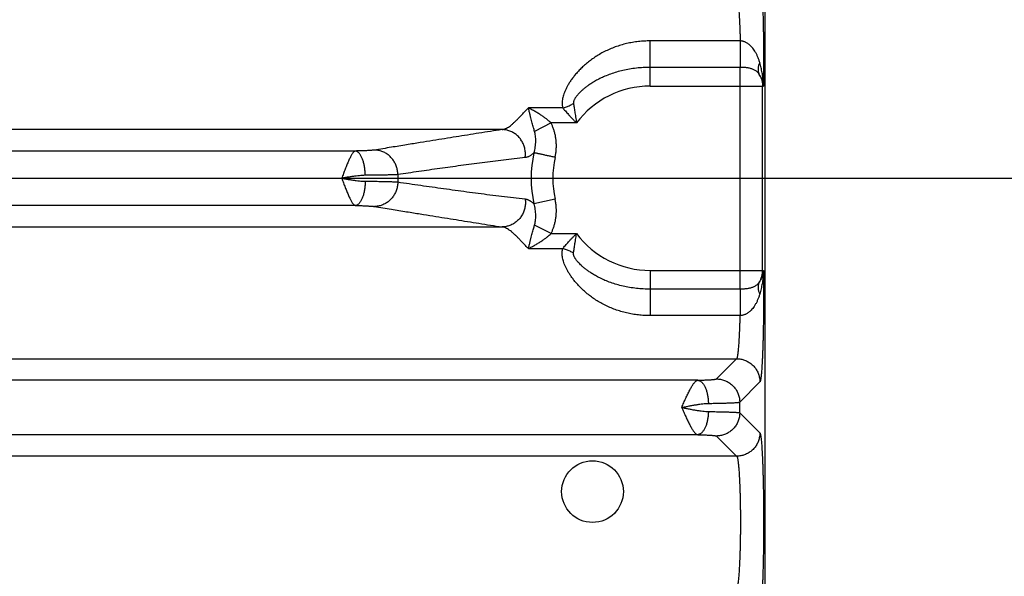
# Model space of a CAD drawing. Header units: inches. Extents: x 0 to 22, y 0 to 17.
# Tile 12 of 42: x 4.4 to 6.1, y 5.1 to 6. Entities that reach past the tile are written whole.
import ezdxf

# ---------------------------------------------------------------- set-up
doc = ezdxf.new("R2010")
doc.units = ezdxf.units.IN
doc.header["$LTSCALE"] = 1.21
doc.header["$MEASUREMENT"] = 0
doc.layers.get('0').update_dxf_attribs({"linetype": 'CONTINUOUS'})
doc.layers.add('DIMENSIONS', color=7, linetype='CONTINUOUS')
doc.styles.get("Standard").update_dxf_attribs({"font": 'txt', "width": 0.8})
doc.dimstyles.new('DIMSTYLE_1', dxfattribs={"dimtxt": 0.125, "dimasz": 0.18, "dimexe": 0.18, "dimexo": 0.0625, "dimgap": 0.09, "dimtad": 0, "dimtih": 1, "dimtoh": 1, "dimdec": 3, "dimzin": 4, "dimdsep": 46, "dimtxsty": 'STANDARD', "dimblk": '_FILLED', "dimblk1": '_FILLED', "dimblk2": '_FILLED', "dimcen": 0.09, "dimadec": 0, "dimazin": 0, "dimtp": 0.01, "dimtm": 0.01, "dimtfac": 1, "dimtdec": 3, "dimtofl": 0, "dimtmove": 0, "dimatfit": 3, "dimldrblk": '_FILLED', "dimfxl": 1, "dimtolj": 1, "dimtzin": 4, "dimarcsym": 0})

# ---------------------------------------------------------------- blocks, each defined once
blk = doc.blocks.new('_FILLED')
at = {"color": 0, "linetype": 'BYBLOCK'}
blk.add_solid([(0, 0), (-1, 0.1736), (-1, -0.1736)], dxfattribs=at)
blk = doc.blocks.new('*D2')
at = {"layer": 'DIMENSIONS', "color": 2, "linetype": 'CONTINUOUS'}
for p, q in [((5.6853, 7.5677), (7.3254, 7.5677)), ((7.2004, 7.5677), (7.2004, 6.3451)), ((7.2004, 4.0177), (7.2004, 6.0951)), ((5.7335, 4.0177), (7.3254, 4.0177))]:
    blk.add_line(p, q, dxfattribs=at)
at = {"layer": 'DIMENSIONS', "color": 2, "linetype": 'CONTINUOUS', "xscale": 0.18, "yscale": 0.18, "zscale": 0.18}
for p, rotation in [((7.2004, 7.5677), 90), ((7.2004, 4.0177), 270)]:
    blk.add_blockref('_FILLED', p, dxfattribs=dict(at, rotation=rotation))
at = {"layer": 'DIMENSIONS', "color": 2, "linetype": 'CONTINUOUS', "width": 0.8}
for s, p in [('3.550', (6.5379, 6.1576)), ('[', (7.1629, 6.1576)), ('90.17', (7.2629, 6.1576)), (']', (7.7629, 6.1576))]:
    blk.add_text(s, height=0.125, dxfattribs=at).set_placement(p)
blk = doc.blocks.new('*D3')
at = {"layer": 'DIMENSIONS', "color": 2, "linetype": 'CONTINUOUS'}
for p, q in [((4.0034, 5.7527), (6.5754, 5.7527)), ((6.4504, 5.7527), (6.4504, 5.0262)), ((6.4504, 4.0177), (6.4504, 4.7762)), ((5.7352, 4.0177), (6.5754, 4.0177))]:
    blk.add_line(p, q, dxfattribs=at)
at = {"layer": 'DIMENSIONS', "color": 2, "linetype": 'CONTINUOUS', "xscale": 0.18, "yscale": 0.18, "zscale": 0.18}
for p, rotation in [((6.4504, 5.7527), 90), ((6.4504, 4.0177), 270)]:
    blk.add_blockref('_FILLED', p, dxfattribs=dict(at, rotation=rotation))
at = {"layer": 'DIMENSIONS', "color": 2, "linetype": 'CONTINUOUS', "width": 0.8}
for s, p in [('[', (6.4129, 4.8387)), (']', (7.0129, 4.8387)), ('1.735', (5.7879, 4.8387)), ('44.07', (6.5129, 4.8387))]:
    blk.add_text(s, height=0.125, dxfattribs=at).set_placement(p)

msp = doc.modelspace()

# ---------------------------------------------------------------- linework, layer by layer
at = {"color": 7, "linetype": 'CONTINUOUS'}
for p, q in [((5.7004, 4.1176), (5.7004, 7.4003)), ((5.6573, 5.9894), (5.5024, 5.9894)), ((5.5024, 5.9116), (5.5024, 5.9894)), ((5.6574, 5.9439), (5.5024, 5.9439)), ((5.6574, 5.5616), (5.6574, 5.9439)), ((5.5024, 5.9116), (5.6975, 5.9116)), ((5.6959, 5.5938), (5.6959, 5.9116)), ((5.3516, 5.8739), (5.2924, 5.8739)), ((5.247, 5.8366), (4.1809, 5.8366)), ((5.3314, 5.848), (5.303, 5.8334)), ((5.3753, 5.848), (5.3314, 5.848)), ((4.9944, 5.7997), (4.1653, 5.7997)), ((4.9944, 5.7058), (4.1653, 5.7058)), ((5.3384, 5.7167), (5.302, 5.7087)), ((4.1809, 5.6688), (5.247, 5.6688)), ((5.3314, 5.6574), (5.303, 5.6721)), ((5.3314, 5.6574), (5.3753, 5.6574)), ((5.2924, 5.6315), (5.3516, 5.6315)), ((5.5024, 5.5938), (5.6975, 5.5938)), ((5.5024, 5.5938), (5.5024, 5.516)), ((5.6574, 5.5616), (5.5024, 5.5616)), ((5.6573, 5.516), (5.5024, 5.516)), ((2.2805, 5.4416), (5.6513, 5.4416)), ((5.6166, 5.4069), (5.6513, 5.4416)), ((5.5842, 5.4047), (2.3476, 5.4047)), ((5.6566, 5.3669), (5.6913, 5.4017)), ((5.6566, 5.3485), (5.6566, 5.3669)), ((5.6566, 5.3485), (5.6913, 5.3138)), ((5.5842, 5.3108), (2.3476, 5.3108)), ((5.6166, 5.3085), (5.6513, 5.2738)), ((5.6513, 5.2738), (2.2805, 5.2738))]:
    msp.add_line(p, q, dxfattribs=at)
msp.add_circle((5.4029, 5.2127), 0.0532, dxfattribs=at)
for radius, start, end in [(0.1589, 90, 143.1411), (0.2052, 167.6106, 192.39), (0.1679, 167.6097, 192.3902), (0.435, 179.1688, 180.8312), (0.1589, 216.8589, 270)]:
    msp.add_arc((5.5024, 5.7527), radius, start, end, dxfattribs=at)
for points, knots in [([(5.6913, 6.1038), (5.6915, 6.1036), (5.6918, 6.1029), (5.6922, 6.1016), (5.6926, 6.0998), (5.6929, 6.0974), (5.6933, 6.0944), (5.6937, 6.0909), (5.6941, 6.0869), (5.6944, 6.0823), (5.6948, 6.0773), (5.6951, 6.0717), (5.6954, 6.0657), (5.6957, 6.0593), (5.696, 6.0524), (5.6963, 6.0452), (5.6965, 6.0376), (5.6968, 6.0297), (5.697, 6.0214), (5.6971, 6.013), (5.6973, 6.0042), (5.6974, 5.9953), (5.6975, 5.9862), (5.6976, 5.977), (5.6977, 5.9676), (5.6977, 5.9582), (5.6977, 5.9487), (5.6977, 5.9393), (5.6977, 5.93), (5.6976, 5.9208), (5.6975, 5.9147), (5.6975, 5.9116)], [0, 0, 0, 0, 0.004148, 0.011013, 0.020751, 0.033399, 0.048939, 0.067322, 0.088463, 0.112264, 0.138627, 0.167463, 0.198683, 0.232184, 0.267839, 0.305514, 0.345056, 0.386307, 0.429108, 0.473284, 0.518658, 0.565082, 0.612415, 0.660508, 0.709187, 0.758215, 0.807345, 0.856329, 0.904921, 0.952885, 1, 1, 1, 1]), ([(5.6513, 6.0638), (5.6515, 6.0637), (5.6519, 6.0631), (5.6523, 6.0621), (5.6527, 6.0605), (5.6531, 6.0585), (5.6535, 6.0561), (5.6539, 6.0531), (5.6543, 6.0498), (5.6547, 6.046), (5.655, 6.0418), (5.6554, 6.0373), (5.6557, 6.0323), (5.656, 6.027), (5.6563, 6.0214), (5.6565, 6.0155), (5.6568, 6.0093), (5.657, 6.0029), (5.6572, 5.9962), (5.6573, 5.9917), (5.6573, 5.9894)], [0, 0, 0, 0, 0.009555, 0.024717, 0.045896, 0.073158, 0.106459, 0.145706, 0.190766, 0.24146, 0.297567, 0.358856, 0.425078, 0.495945, 0.571127, 0.650282, 0.733085, 0.819202, 0.90829, 1, 1, 1, 1]), ([(5.5024, 5.9894), (5.499, 5.9894), (5.4922, 5.9892), (5.4819, 5.9884), (5.4717, 5.9869), (5.4616, 5.9849), (5.4517, 5.9823), (5.442, 5.9791), (5.4326, 5.9753), (5.4236, 5.9711), (5.415, 5.9664), (5.4069, 5.9614), (5.3993, 5.956), (5.3924, 5.9505), (5.386, 5.9448), (5.3802, 5.9391), (5.3751, 5.9335), (5.3705, 5.9279), (5.3664, 5.9224), (5.3629, 5.9172), (5.3599, 5.9121), (5.3574, 5.9072), (5.3553, 5.9026), (5.3536, 5.8982), (5.3523, 5.8941), (5.3514, 5.8902), (5.3508, 5.8865), (5.3505, 5.883), (5.3506, 5.8798), (5.3509, 5.8768), (5.3513, 5.8748), (5.3516, 5.8739)], [0, 0, 0, 0, 0.048856, 0.09793, 0.147087, 0.196207, 0.245178, 0.293875, 0.342148, 0.389804, 0.436571, 0.48217, 0.526341, 0.568855, 0.609521, 0.648203, 0.684805, 0.719271, 0.751581, 0.781761, 0.80986, 0.835957, 0.860137, 0.88252, 0.903228, 0.922382, 0.940141, 0.956617, 0.971983, 0.986403, 1, 1, 1, 1]), ([(5.691, 5.9523), (5.6905, 5.954), (5.6895, 5.9575), (5.6875, 5.9625), (5.6853, 5.9672), (5.6829, 5.9715), (5.6804, 5.9752), (5.6778, 5.9784), (5.6753, 5.981), (5.6729, 5.9831), (5.6706, 5.9848), (5.6684, 5.9862), (5.6664, 5.9873), (5.6644, 5.9881), (5.6626, 5.9887), (5.6608, 5.9891), (5.6591, 5.9893), (5.6579, 5.9894), (5.6573, 5.9894)], [0, 0, 0, 0, 0.101453, 0.202197, 0.300352, 0.393692, 0.479099, 0.555051, 0.622137, 0.681897, 0.735368, 0.783409, 0.826671, 0.865835, 0.901751, 0.935383, 0.967763, 1, 1, 1, 1]), ([(5.6573, 5.9894), (5.6573, 5.9884), (5.6573, 5.9863), (5.6573, 5.9832), (5.6573, 5.98), (5.6574, 5.9768), (5.6574, 5.9735), (5.6574, 5.9703), (5.6574, 5.9672), (5.6574, 5.9641), (5.6574, 5.961), (5.6574, 5.9581), (5.6574, 5.9553), (5.6574, 5.9527), (5.6574, 5.9502), (5.6574, 5.9479), (5.6574, 5.9458), (5.6574, 5.9445), (5.6574, 5.9439)], [0, 0, 0, 0, 0.067597, 0.13678, 0.207054, 0.277926, 0.348897, 0.41947, 0.489149, 0.557444, 0.623876, 0.687979, 0.749302, 0.807415, 0.86191, 0.912403, 0.958542, 1, 1, 1, 1]), ([(5.5024, 5.9439), (5.4984, 5.9439), (5.4904, 5.9436), (5.4785, 5.9426), (5.4668, 5.941), (5.4554, 5.9387), (5.4445, 5.9359), (5.4341, 5.9325), (5.4245, 5.9287), (5.4158, 5.9247), (5.4082, 5.9207), (5.4017, 5.9168), (5.3961, 5.9131), (5.3914, 5.9097), (5.3873, 5.9064), (5.3839, 5.9034), (5.381, 5.9006), (5.3785, 5.898), (5.3764, 5.8955), (5.3747, 5.8933), (5.3733, 5.8913), (5.3722, 5.8895), (5.3713, 5.8878), (5.3707, 5.8863), (5.3703, 5.8849), (5.3701, 5.8837), (5.37, 5.8827), (5.3701, 5.882), (5.3701, 5.8817)], [0, 0, 0, 0, 0.078135, 0.155728, 0.232324, 0.307487, 0.3808, 0.451781, 0.519546, 0.582118, 0.637769, 0.686547, 0.7294, 0.767247, 0.800693, 0.830265, 0.856439, 0.879593, 0.900061, 0.918105, 0.933975, 0.947886, 0.960046, 0.9706, 0.979682, 0.987475, 0.994177, 1, 1, 1, 1]), ([(5.6902, 5.9318), (5.6898, 5.9325), (5.6889, 5.9337), (5.6873, 5.9355), (5.6854, 5.9371), (5.6834, 5.9385), (5.6811, 5.9397), (5.6787, 5.9407), (5.6762, 5.9416), (5.6736, 5.9423), (5.671, 5.9428), (5.6683, 5.9432), (5.6656, 5.9435), (5.6628, 5.9437), (5.6601, 5.9438), (5.6583, 5.9439), (5.6574, 5.9439)], [0, 0, 0, 0, 0.064445, 0.12983, 0.196393, 0.264332, 0.333799, 0.404827, 0.477287, 0.550937, 0.625418, 0.700332, 0.775356, 0.850374, 0.925302, 1, 1, 1, 1]), ([(5.691, 5.9523), (5.6906, 5.9515), (5.6899, 5.9498), (5.6891, 5.9474), (5.6885, 5.9449), (5.6882, 5.9425), (5.6881, 5.9402), (5.6882, 5.9379), (5.6886, 5.9357), (5.6893, 5.9337), (5.6899, 5.9324), (5.6902, 5.9318)], [0, 0, 0, 0, 0.1276, 0.250582, 0.368938, 0.482797, 0.592438, 0.698303, 0.800995, 0.901267, 1, 1, 1, 1]), ([(5.6975, 5.9116), (5.6975, 5.9139), (5.6972, 5.9188), (5.6965, 5.9264), (5.6952, 5.9347), (5.6934, 5.9434), (5.6919, 5.9493), (5.691, 5.9523)], [0, 0, 0, 0, 0.167565, 0.353758, 0.556285, 0.77264, 1, 1, 1, 1]), ([(5.6975, 5.9116), (5.6974, 5.913), (5.6971, 5.9158), (5.6961, 5.9199), (5.6946, 5.924), (5.6927, 5.928), (5.6911, 5.9306), (5.6902, 5.9318)], [0, 0, 0, 0, 0.189277, 0.384987, 0.585941, 0.791218, 1, 1, 1, 1]), ([(5.6902, 5.9318), (5.6907, 5.9311), (5.6916, 5.9295), (5.6927, 5.9271), (5.6937, 5.9246), (5.6945, 5.9221), (5.6952, 5.9195), (5.6956, 5.9169), (5.6959, 5.9143), (5.6959, 5.9125), (5.6959, 5.9116)], [0, 0, 0, 0, 0.125901, 0.251316, 0.376328, 0.501104, 0.625839, 0.750545, 0.875238, 1, 1, 1, 1]), ([(5.247, 5.8366), (5.248, 5.8367), (5.2501, 5.8372), (5.2532, 5.8383), (5.2564, 5.84), (5.2598, 5.8421), (5.2632, 5.8447), (5.2668, 5.8478), (5.2705, 5.8513), (5.2745, 5.8552), (5.2786, 5.8595), (5.283, 5.8641), (5.2876, 5.8689), (5.2907, 5.8722), (5.2924, 5.8739)], [0, 0, 0, 0, 0.050817, 0.105896, 0.166113, 0.232247, 0.304841, 0.384165, 0.470347, 0.563392, 0.663155, 0.769416, 0.881837, 1, 1, 1, 1]), ([(5.303, 5.8334), (5.3027, 5.8344), (5.3021, 5.8366), (5.3011, 5.84), (5.3001, 5.8438), (5.2989, 5.8478), (5.2978, 5.8523), (5.2966, 5.8571), (5.2953, 5.8623), (5.2939, 5.8679), (5.2929, 5.8719), (5.2924, 5.8739)], [0, 0, 0, 0, 0.077687, 0.162679, 0.255227, 0.355832, 0.464719, 0.582448, 0.7099, 0.84867, 1, 1, 1, 1]), ([(5.3314, 5.848), (5.3303, 5.849), (5.3281, 5.8511), (5.3244, 5.8542), (5.3201, 5.8574), (5.3153, 5.8608), (5.3099, 5.8642), (5.3042, 5.8676), (5.2983, 5.8709), (5.2943, 5.873), (5.2924, 5.8739)], [0, 0, 0, 0, 0.092193, 0.194121, 0.307272, 0.432989, 0.570314, 0.715405, 0.861144, 1, 1, 1, 1]), ([(5.3516, 5.8739), (5.3526, 5.8742), (5.3548, 5.8747), (5.358, 5.8758), (5.3612, 5.877), (5.3643, 5.8784), (5.3672, 5.88), (5.3692, 5.8811), (5.3701, 5.8817)], [0, 0, 0, 0, 0.165407, 0.332324, 0.500003, 0.667681, 0.834596, 1, 1, 1, 1]), ([(5.3516, 5.8739), (5.3523, 5.8731), (5.3538, 5.8713), (5.3562, 5.8686), (5.3588, 5.8656), (5.3616, 5.8624), (5.3647, 5.859), (5.368, 5.8555), (5.3715, 5.8518), (5.374, 5.8493), (5.3753, 5.848)], [0, 0, 0, 0, 0.09462, 0.198418, 0.311286, 0.432959, 0.563045, 0.701145, 0.846941, 1, 1, 1, 1]), ([(5.3701, 5.8817), (5.3703, 5.8807), (5.3706, 5.8785), (5.3712, 5.8751), (5.3718, 5.8714), (5.3724, 5.8674), (5.373, 5.863), (5.3738, 5.8583), (5.3745, 5.8533), (5.375, 5.8498), (5.3753, 5.848)], [0, 0, 0, 0, 0.092173, 0.193177, 0.303373, 0.423044, 0.552343, 0.691422, 0.840577, 1, 1, 1, 1]), ([(5.247, 5.8366), (5.2404, 5.8356), (5.2271, 5.8335), (5.2073, 5.8304), (5.1875, 5.8272), (5.1678, 5.8241), (5.1479, 5.8209), (5.1274, 5.8176), (5.1055, 5.8141), (5.0817, 5.8102), (5.0553, 5.8059), (5.0369, 5.8029), (5.0271, 5.8013)], [0, 0, 0, 0, 0.090598, 0.18086, 0.270653, 0.35986, 0.449365, 0.541895, 0.640351, 0.747618, 0.866553, 1, 1, 1, 1]), ([(5.2868, 5.7883), (5.287, 5.7895), (5.2872, 5.7919), (5.2873, 5.7955), (5.2871, 5.799), (5.2865, 5.8026), (5.2857, 5.8061), (5.2846, 5.8095), (5.2832, 5.8128), (5.2816, 5.816), (5.2797, 5.819), (5.2775, 5.8218), (5.2752, 5.8245), (5.2726, 5.8269), (5.2698, 5.8291), (5.2669, 5.831), (5.2638, 5.8327), (5.2606, 5.8341), (5.2573, 5.8352), (5.2539, 5.836), (5.2505, 5.8365), (5.2482, 5.8366), (5.247, 5.8366)], [0, 0, 0, 0, 0.050572, 0.101213, 0.151898, 0.202598, 0.253287, 0.303937, 0.354523, 0.405019, 0.455405, 0.505661, 0.555773, 0.605729, 0.655523, 0.705154, 0.754624, 0.803942, 0.85312, 0.902175, 0.951127, 1, 1, 1, 1]), ([(5.3384, 5.7887), (5.3389, 5.7908), (5.3397, 5.7951), (5.3404, 5.8014), (5.3407, 5.8078), (5.3405, 5.8141), (5.3399, 5.8203), (5.339, 5.8264), (5.3376, 5.8322), (5.3358, 5.8378), (5.3338, 5.8431), (5.3322, 5.8464), (5.3314, 5.848)], [0, 0, 0, 0, 0.105666, 0.210989, 0.315656, 0.419365, 0.521825, 0.622731, 0.721583, 0.817788, 0.91077, 1, 1, 1, 1]), ([(5.302, 5.7967), (5.3025, 5.7983), (5.3034, 5.8016), (5.3043, 5.8065), (5.3049, 5.8116), (5.3052, 5.8166), (5.3051, 5.8214), (5.3046, 5.8258), (5.304, 5.8298), (5.3034, 5.8322), (5.303, 5.8334)], [0, 0, 0, 0, 0.133604, 0.271402, 0.409855, 0.545586, 0.675245, 0.796026, 0.905261, 1, 1, 1, 1]), ([(4.9944, 5.7997), (4.9941, 5.7996), (4.9933, 5.7994), (4.9923, 5.7987), (4.9912, 5.7977), (4.9901, 5.7963), (4.9889, 5.7947), (4.9876, 5.7928), (4.9864, 5.7906), (4.9851, 5.7881), (4.9838, 5.7853), (4.9824, 5.7823), (4.981, 5.7791), (4.9796, 5.7757), (4.9782, 5.7722), (4.9767, 5.7685), (4.9752, 5.7646), (4.9738, 5.7607), (4.9723, 5.7567), (4.9713, 5.754), (4.9708, 5.7527)], [0, 0, 0, 0, 0.019764, 0.043294, 0.070836, 0.103268, 0.140936, 0.183648, 0.23138, 0.283991, 0.341206, 0.402729, 0.468214, 0.537271, 0.609471, 0.684318, 0.761298, 0.839897, 0.919598, 1, 1, 1, 1]), ([(5.0271, 5.8013), (5.0267, 5.8013), (5.0257, 5.8011), (5.0241, 5.801), (5.0223, 5.8008), (5.0201, 5.8006), (5.0177, 5.8005), (5.015, 5.8003), (5.012, 5.8002), (5.0089, 5.8001), (5.0055, 5.8), (5.0019, 5.7999), (4.9982, 5.7998), (4.9957, 5.7997), (4.9944, 5.7997)], [0, 0, 0, 0, 0.039047, 0.08735, 0.144802, 0.211131, 0.28594, 0.368779, 0.459107, 0.556304, 0.659722, 0.76866, 0.882344, 1, 1, 1, 1]), ([(5.0114, 5.7578), (5.0114, 5.759), (5.0113, 5.7613), (5.011, 5.7649), (5.0107, 5.7683), (5.0102, 5.7717), (5.0096, 5.775), (5.0089, 5.7782), (5.0081, 5.7812), (5.0072, 5.7841), (5.0062, 5.7868), (5.0052, 5.7892), (5.004, 5.7915), (5.0028, 5.7935), (5.0015, 5.7952), (5.0002, 5.7967), (4.9988, 5.7979), (4.9974, 5.7988), (4.9959, 5.7994), (4.9949, 5.7996), (4.9944, 5.7997)], [0, 0, 0, 0, 0.074354, 0.14832, 0.221452, 0.293311, 0.363474, 0.431538, 0.497124, 0.559885, 0.619514, 0.675751, 0.728393, 0.77731, 0.822461, 0.863918, 0.901897, 0.936793, 0.969216, 1, 1, 1, 1]), ([(5.0674, 5.759), (5.0674, 5.7602), (5.0673, 5.7625), (5.0669, 5.7659), (5.0662, 5.7693), (5.0653, 5.7726), (5.0641, 5.7759), (5.0626, 5.779), (5.0609, 5.782), (5.059, 5.7848), (5.0568, 5.7875), (5.0545, 5.79), (5.0519, 5.7923), (5.0492, 5.7943), (5.0463, 5.7961), (5.0433, 5.7977), (5.0402, 5.799), (5.037, 5.8), (5.0337, 5.8007), (5.0304, 5.8012), (5.0282, 5.8013), (5.0271, 5.8013)], [0, 0, 0, 0, 0.053337, 0.106699, 0.160064, 0.213404, 0.266696, 0.319916, 0.373043, 0.426059, 0.478946, 0.531694, 0.584292, 0.636736, 0.689026, 0.741164, 0.79316, 0.845024, 0.896772, 0.948424, 1, 1, 1, 1]), ([(5.2868, 5.7883), (5.2806, 5.7876), (5.2682, 5.7863), (5.2496, 5.784), (5.2311, 5.7818), (5.2127, 5.7794), (5.1944, 5.777), (5.1761, 5.7745), (5.1579, 5.772), (5.1398, 5.7695), (5.1216, 5.7669), (5.1036, 5.7643), (5.0855, 5.7617), (5.0734, 5.7599), (5.0674, 5.759)], [0, 0, 0, 0, 0.08466, 0.16933, 0.253747, 0.337643, 0.420888, 0.503872, 0.586945, 0.669916, 0.752563, 0.834999, 0.917415, 1, 1, 1, 1]), ([(5.302, 5.7967), (5.3014, 5.7961), (5.3001, 5.795), (5.2981, 5.7934), (5.2962, 5.792), (5.2943, 5.7909), (5.2924, 5.7899), (5.2905, 5.7891), (5.2887, 5.7886), (5.2875, 5.7884), (5.2868, 5.7883)], [0, 0, 0, 0, 0.152291, 0.295523, 0.429867, 0.555787, 0.674113, 0.786443, 0.894476, 1, 1, 1, 1]), ([(5.3384, 5.7887), (5.3373, 5.789), (5.3351, 5.7895), (5.3319, 5.7902), (5.3287, 5.7909), (5.3256, 5.7916), (5.3225, 5.7922), (5.3196, 5.7929), (5.3169, 5.7935), (5.3143, 5.7941), (5.3118, 5.7946), (5.3096, 5.7951), (5.3076, 5.7955), (5.3059, 5.7959), (5.3044, 5.7962), (5.3031, 5.7965), (5.3024, 5.7967), (5.302, 5.7967)], [0, 0, 0, 0, 0.090231, 0.179774, 0.267947, 0.354081, 0.43752, 0.517629, 0.593799, 0.66545, 0.732038, 0.793055, 0.848036, 0.896563, 0.938268, 0.972832, 1, 1, 1, 1]), ([(5.0114, 5.7578), (5.0098, 5.7578), (5.0064, 5.7576), (5.0012, 5.7572), (4.9956, 5.7566), (4.9896, 5.7558), (4.9835, 5.7549), (4.9772, 5.7538), (4.9729, 5.7531), (4.9708, 5.7527)], [0, 0, 0, 0, 0.11648, 0.244979, 0.383708, 0.530543, 0.683553, 0.84067, 1, 1, 1, 1]), ([(4.9708, 5.7527), (4.9713, 5.7514), (4.9723, 5.7487), (4.9738, 5.7447), (4.9752, 5.7408), (4.9767, 5.737), (4.9782, 5.7333), (4.9796, 5.7297), (4.981, 5.7263), (4.9824, 5.7231), (4.9838, 5.7201), (4.9851, 5.7174), (4.9864, 5.7149), (4.9876, 5.7127), (4.9889, 5.7107), (4.99, 5.7091), (4.9912, 5.7078), (4.9923, 5.7068), (4.9933, 5.7061), (4.9941, 5.7058), (4.9944, 5.7058)], [0, 0, 0, 0, 0.080325, 0.160068, 0.238663, 0.315615, 0.390423, 0.462586, 0.531623, 0.597106, 0.658633, 0.71585, 0.768442, 0.816158, 0.858889, 0.89651, 0.92895, 0.95665, 0.980219, 1, 1, 1, 1]), ([(4.9708, 5.7527), (4.9729, 5.7523), (4.9772, 5.7516), (4.9835, 5.7506), (4.9896, 5.7496), (4.9956, 5.7488), (5.0012, 5.7482), (5.0064, 5.7478), (5.0098, 5.7477), (5.0114, 5.7477)], [0, 0, 0, 0, 0.15929, 0.316134, 0.469038, 0.616053, 0.755021, 0.883573, 1, 1, 1, 1]), ([(5.0674, 5.759), (5.0667, 5.759), (5.0653, 5.7589), (5.0628, 5.7587), (5.0599, 5.7586), (5.0566, 5.7585), (5.0529, 5.7584), (5.0489, 5.7583), (5.0444, 5.7582), (5.0396, 5.7581), (5.0345, 5.758), (5.0291, 5.7579), (5.0234, 5.7579), (5.0175, 5.7578), (5.0134, 5.7578), (5.0114, 5.7578)], [0, 0, 0, 0, 0.03583, 0.079593, 0.131076, 0.190029, 0.256172, 0.329193, 0.408744, 0.494446, 0.58589, 0.682638, 0.784232, 0.890188, 1, 1, 1, 1]), ([(5.0114, 5.7477), (5.0114, 5.7465), (5.0113, 5.7441), (5.011, 5.7406), (5.0107, 5.7371), (5.0102, 5.7337), (5.0096, 5.7304), (5.0089, 5.7272), (5.0081, 5.7242), (5.0072, 5.7213), (5.0062, 5.7187), (5.0052, 5.7162), (5.004, 5.7139), (5.0028, 5.7119), (5.0015, 5.7102), (5.0002, 5.7087), (4.9988, 5.7075), (4.9974, 5.7066), (4.9959, 5.706), (4.9949, 5.7058), (4.9944, 5.7058)], [0, 0, 0, 0, 0.074355, 0.148322, 0.221454, 0.293314, 0.363478, 0.431542, 0.497128, 0.559889, 0.619518, 0.675754, 0.728395, 0.777312, 0.822462, 0.863919, 0.901898, 0.936794, 0.969216, 1, 1, 1, 1]), ([(5.0114, 5.7477), (5.0134, 5.7476), (5.0175, 5.7476), (5.0234, 5.7476), (5.0291, 5.7475), (5.0345, 5.7474), (5.0396, 5.7473), (5.0444, 5.7473), (5.0489, 5.7472), (5.0529, 5.747), (5.0566, 5.7469), (5.0599, 5.7468), (5.0628, 5.7467), (5.0653, 5.7466), (5.0667, 5.7465), (5.0674, 5.7464)], [0, 0, 0, 0, 0.109813, 0.215769, 0.317362, 0.41411, 0.505554, 0.591256, 0.670807, 0.743827, 0.809971, 0.868924, 0.920407, 0.96417, 1, 1, 1, 1]), ([(5.0674, 5.7464), (5.0674, 5.7453), (5.0673, 5.7429), (5.0669, 5.7395), (5.0662, 5.7361), (5.0653, 5.7328), (5.0641, 5.7295), (5.0626, 5.7264), (5.0609, 5.7234), (5.059, 5.7206), (5.0568, 5.7179), (5.0545, 5.7154), (5.0519, 5.7132), (5.0492, 5.7111), (5.0463, 5.7093), (5.0433, 5.7078), (5.0402, 5.7065), (5.037, 5.7054), (5.0337, 5.7047), (5.0304, 5.7042), (5.0282, 5.7041), (5.0271, 5.7041)], [0, 0, 0, 0, 0.053337, 0.1067, 0.160065, 0.213406, 0.266698, 0.319919, 0.373046, 0.426062, 0.47895, 0.531697, 0.584295, 0.636739, 0.689029, 0.741167, 0.793162, 0.845026, 0.896774, 0.948425, 1, 1, 1, 1]), ([(5.0674, 5.7464), (5.074, 5.7454), (5.0871, 5.7435), (5.1069, 5.7406), (5.1266, 5.7378), (5.1464, 5.735), (5.1662, 5.7323), (5.1861, 5.7295), (5.2061, 5.7269), (5.2261, 5.7243), (5.2463, 5.7218), (5.2665, 5.7194), (5.2801, 5.7178), (5.2868, 5.7171)], [0, 0, 0, 0, 0.090107, 0.180021, 0.270002, 0.360309, 0.450965, 0.541613, 0.632313, 0.723578, 0.815464, 0.907697, 1, 1, 1, 1]), ([(4.9944, 5.7058), (4.9957, 5.7057), (4.9982, 5.7057), (5.0019, 5.7056), (5.0055, 5.7055), (5.0089, 5.7054), (5.012, 5.7052), (5.015, 5.7051), (5.0177, 5.7049), (5.0201, 5.7048), (5.0223, 5.7046), (5.0241, 5.7045), (5.0257, 5.7043), (5.0267, 5.7042), (5.0271, 5.7041)], [0, 0, 0, 0, 0.117656, 0.23134, 0.340278, 0.443696, 0.540893, 0.631221, 0.714059, 0.788869, 0.855198, 0.91265, 0.960953, 1, 1, 1, 1]), ([(5.0271, 5.7041), (5.0369, 5.7025), (5.0553, 5.6995), (5.0817, 5.6952), (5.1055, 5.6914), (5.1274, 5.6878), (5.1479, 5.6845), (5.1678, 5.6814), (5.1875, 5.6782), (5.2073, 5.6751), (5.2271, 5.6719), (5.2404, 5.6698), (5.247, 5.6688)], [0, 0, 0, 0, 0.133447, 0.252382, 0.359649, 0.458105, 0.550635, 0.64014, 0.729347, 0.81914, 0.909402, 1, 1, 1, 1]), ([(5.2868, 5.7171), (5.287, 5.7159), (5.2872, 5.7136), (5.2873, 5.71), (5.2871, 5.7064), (5.2865, 5.7028), (5.2857, 5.6993), (5.2846, 5.6959), (5.2832, 5.6926), (5.2816, 5.6895), (5.2797, 5.6864), (5.2775, 5.6836), (5.2752, 5.681), (5.2726, 5.6785), (5.2698, 5.6764), (5.2669, 5.6744), (5.2638, 5.6727), (5.2606, 5.6714), (5.2573, 5.6703), (5.2539, 5.6695), (5.2505, 5.6689), (5.2482, 5.6688), (5.247, 5.6688)], [0, 0, 0, 0, 0.050571, 0.101211, 0.151894, 0.202594, 0.253282, 0.303932, 0.354517, 0.405013, 0.455398, 0.505654, 0.555765, 0.605721, 0.655516, 0.705147, 0.754618, 0.803937, 0.853116, 0.902172, 0.951125, 1, 1, 1, 1]), ([(5.2868, 5.7171), (5.2874, 5.717), (5.2886, 5.7168), (5.2904, 5.7163), (5.2922, 5.7156), (5.2941, 5.7147), (5.296, 5.7135), (5.298, 5.7121), (5.3, 5.7105), (5.3013, 5.7093), (5.302, 5.7087)], [0, 0, 0, 0, 0.100852, 0.206038, 0.316776, 0.434155, 0.559316, 0.693971, 0.840113, 1, 1, 1, 1]), ([(5.303, 5.6721), (5.3034, 5.6732), (5.304, 5.6757), (5.3046, 5.6796), (5.3051, 5.6841), (5.3052, 5.6888), (5.3049, 5.6938), (5.3043, 5.6989), (5.3034, 5.7039), (5.3025, 5.7071), (5.302, 5.7087)], [0, 0, 0, 0, 0.094958, 0.204209, 0.324897, 0.454434, 0.590077, 0.728493, 0.866297, 1, 1, 1, 1]), ([(5.3314, 5.6574), (5.3322, 5.659), (5.3338, 5.6623), (5.3358, 5.6676), (5.3376, 5.6732), (5.339, 5.6791), (5.3399, 5.6851), (5.3405, 5.6914), (5.3407, 5.6977), (5.3404, 5.704), (5.3397, 5.7104), (5.3389, 5.7146), (5.3384, 5.7167)], [0, 0, 0, 0, 0.089205, 0.182196, 0.278446, 0.377379, 0.478403, 0.581, 0.68481, 0.789486, 0.894672, 1, 1, 1, 1]), ([(5.2924, 5.6315), (5.2907, 5.6332), (5.2876, 5.6365), (5.283, 5.6414), (5.2786, 5.646), (5.2745, 5.6502), (5.2705, 5.6541), (5.2668, 5.6577), (5.2632, 5.6607), (5.2597, 5.6634), (5.2564, 5.6655), (5.2532, 5.6671), (5.2501, 5.6683), (5.248, 5.6687), (5.247, 5.6688)], [0, 0, 0, 0, 0.118146, 0.230673, 0.337124, 0.437094, 0.530282, 0.61654, 0.695825, 0.768301, 0.834316, 0.894375, 0.949273, 1, 1, 1, 1]), ([(5.2924, 5.6315), (5.2929, 5.6335), (5.2939, 5.6375), (5.2953, 5.6432), (5.2966, 5.6484), (5.2978, 5.6532), (5.299, 5.6576), (5.3001, 5.6617), (5.3011, 5.6654), (5.3021, 5.6688), (5.3027, 5.671), (5.303, 5.6721)], [0, 0, 0, 0, 0.150876, 0.290242, 0.418337, 0.536178, 0.644841, 0.745265, 0.837706, 0.922568, 1, 1, 1, 1]), ([(5.2924, 5.6315), (5.2943, 5.6325), (5.2983, 5.6346), (5.3042, 5.6378), (5.3099, 5.6412), (5.3153, 5.6447), (5.3201, 5.648), (5.3244, 5.6513), (5.3281, 5.6543), (5.3303, 5.6564), (5.3314, 5.6574)], [0, 0, 0, 0, 0.139246, 0.28463, 0.429228, 0.566381, 0.69219, 0.805524, 0.907646, 1, 1, 1, 1]), ([(5.3516, 5.6315), (5.3523, 5.6324), (5.3538, 5.6341), (5.3562, 5.6369), (5.3588, 5.6399), (5.3616, 5.643), (5.3647, 5.6464), (5.368, 5.65), (5.3715, 5.6536), (5.374, 5.6561), (5.3753, 5.6574)], [0, 0, 0, 0, 0.0947, 0.198586, 0.311526, 0.43322, 0.563258, 0.701301, 0.847033, 1, 1, 1, 1]), ([(5.3701, 5.6237), (5.3703, 5.6247), (5.3706, 5.6269), (5.3712, 5.6303), (5.3718, 5.634), (5.3724, 5.6381), (5.373, 5.6424), (5.3738, 5.6471), (5.3745, 5.6521), (5.375, 5.6556), (5.3753, 5.6574)], [0, 0, 0, 0, 0.092276, 0.193352, 0.3036, 0.423267, 0.552488, 0.691498, 0.840613, 1, 1, 1, 1]), ([(5.5024, 5.516), (5.499, 5.516), (5.4921, 5.5162), (5.4819, 5.5171), (5.4717, 5.5185), (5.4616, 5.5206), (5.4517, 5.5232), (5.442, 5.5264), (5.4326, 5.5301), (5.4235, 5.5343), (5.4149, 5.539), (5.4068, 5.5441), (5.3993, 5.5494), (5.3923, 5.555), (5.3859, 5.5607), (5.3801, 5.5664), (5.375, 5.5721), (5.3704, 5.5777), (5.3663, 5.5831), (5.3628, 5.5884), (5.3598, 5.5935), (5.3573, 5.5984), (5.3552, 5.603), (5.3535, 5.6074), (5.3523, 5.6115), (5.3513, 5.6154), (5.3508, 5.619), (5.3505, 5.6224), (5.3505, 5.6257), (5.3509, 5.6287), (5.3513, 5.6306), (5.3516, 5.6315)], [0, 0, 0, 0, 0.048915, 0.098023, 0.147198, 0.196327, 0.245303, 0.294008, 0.342304, 0.389983, 0.436783, 0.482435, 0.526674, 0.569267, 0.610021, 0.648794, 0.685498, 0.720076, 0.752511, 0.7828, 0.810975, 0.837078, 0.861189, 0.883415, 0.903896, 0.922819, 0.94036, 0.956707, 0.971982, 0.986369, 1, 1, 1, 1]), ([(5.3701, 5.6237), (5.3692, 5.6243), (5.3672, 5.6254), (5.3643, 5.627), (5.3612, 5.6284), (5.358, 5.6296), (5.3548, 5.6307), (5.3526, 5.6313), (5.3516, 5.6315)], [0, 0, 0, 0, 0.16539, 0.332294, 0.499965, 0.667645, 0.834572, 1, 1, 1, 1]), ([(5.5024, 5.5616), (5.4984, 5.5616), (5.4904, 5.5618), (5.4786, 5.5628), (5.4669, 5.5644), (5.4556, 5.5667), (5.4447, 5.5695), (5.4343, 5.5729), (5.4246, 5.5766), (5.4159, 5.5806), (5.4082, 5.5847), (5.4017, 5.5886), (5.3961, 5.5923), (5.3914, 5.5958), (5.3873, 5.599), (5.3839, 5.6021), (5.381, 5.6049), (5.3785, 5.6075), (5.3764, 5.6099), (5.3747, 5.6121), (5.3733, 5.6141), (5.3722, 5.616), (5.3713, 5.6177), (5.3707, 5.6192), (5.3703, 5.6205), (5.3701, 5.6217), (5.37, 5.6227), (5.3701, 5.6234), (5.3701, 5.6237)], [0, 0, 0, 0, 0.077846, 0.155132, 0.231446, 0.306376, 0.379372, 0.450112, 0.518223, 0.581238, 0.637194, 0.6861, 0.729164, 0.767138, 0.800664, 0.830309, 0.856526, 0.87971, 0.900185, 0.918235, 0.934092, 0.947985, 0.960112, 0.970635, 0.979692, 0.987465, 0.994163, 1, 1, 1, 1]), ([(5.6975, 5.5938), (5.6974, 5.5924), (5.6971, 5.5897), (5.6961, 5.5855), (5.6946, 5.5814), (5.6927, 5.5774), (5.6911, 5.5749), (5.6902, 5.5736)], [0, 0, 0, 0, 0.189276, 0.385003, 0.58597, 0.791255, 1, 1, 1, 1]), ([(5.6902, 5.5736), (5.6907, 5.5744), (5.6916, 5.5759), (5.6927, 5.5783), (5.6937, 5.5808), (5.6945, 5.5833), (5.6952, 5.5859), (5.6956, 5.5885), (5.6959, 5.5912), (5.6959, 5.5929), (5.6959, 5.5938)], [0, 0, 0, 0, 0.125902, 0.251317, 0.376328, 0.501104, 0.625839, 0.750545, 0.875238, 1, 1, 1, 1]), ([(5.6975, 5.5938), (5.6975, 5.5915), (5.6972, 5.5866), (5.6965, 5.579), (5.6952, 5.5708), (5.6934, 5.5621), (5.6919, 5.5561), (5.691, 5.5531)], [0, 0, 0, 0, 0.167524, 0.353693, 0.556215, 0.772585, 1, 1, 1, 1]), ([(5.6975, 5.5938), (5.6975, 5.5908), (5.6976, 5.5847), (5.6977, 5.5755), (5.6977, 5.5661), (5.6977, 5.5567), (5.6977, 5.5473), (5.6977, 5.5378), (5.6976, 5.5285), (5.6975, 5.5192), (5.6974, 5.5101), (5.6973, 5.5012), (5.6971, 5.4925), (5.697, 5.484), (5.6968, 5.4758), (5.6965, 5.4678), (5.6963, 5.4602), (5.696, 5.453), (5.6957, 5.4461), (5.6954, 5.4397), (5.6951, 5.4337), (5.6948, 5.4282), (5.6944, 5.4231), (5.6941, 5.4186), (5.6937, 5.4145), (5.6933, 5.411), (5.6929, 5.408), (5.6926, 5.4056), (5.6922, 5.4038), (5.6918, 5.4025), (5.6915, 5.4019), (5.6913, 5.4017)], [0, 0, 0, 0, 0.047111, 0.095069, 0.143652, 0.192627, 0.241748, 0.29077, 0.339445, 0.387538, 0.434873, 0.481302, 0.52668, 0.570858, 0.613662, 0.654917, 0.694461, 0.732139, 0.767797, 0.8013, 0.832524, 0.861362, 0.887727, 0.911529, 0.932673, 0.951057, 0.966598, 0.979247, 0.988986, 0.995852, 1, 1, 1, 1]), ([(5.6902, 5.5736), (5.6898, 5.573), (5.6889, 5.5717), (5.6873, 5.5699), (5.6854, 5.5684), (5.6834, 5.567), (5.6811, 5.5657), (5.6787, 5.5647), (5.6762, 5.5639), (5.6736, 5.5632), (5.671, 5.5626), (5.6683, 5.5622), (5.6656, 5.5619), (5.6629, 5.5617), (5.6601, 5.5616), (5.6583, 5.5616), (5.6574, 5.5616)], [0, 0, 0, 0, 0.064436, 0.129812, 0.196363, 0.264294, 0.333754, 0.404776, 0.47723, 0.550851, 0.625279, 0.700144, 0.77515, 0.850185, 0.925178, 1, 1, 1, 1]), ([(5.6902, 5.5736), (5.6899, 5.573), (5.6893, 5.5717), (5.6886, 5.5697), (5.6882, 5.5675), (5.6881, 5.5653), (5.6882, 5.5629), (5.6885, 5.5605), (5.6891, 5.5581), (5.6899, 5.5556), (5.6906, 5.554), (5.691, 5.5531)], [0, 0, 0, 0, 0.098733, 0.199005, 0.301697, 0.407562, 0.517203, 0.631062, 0.749418, 0.8724, 1, 1, 1, 1]), ([(5.6574, 5.5616), (5.6574, 5.5609), (5.6574, 5.5596), (5.6574, 5.5575), (5.6574, 5.5552), (5.6574, 5.5527), (5.6574, 5.5501), (5.6574, 5.5473), (5.6574, 5.5444), (5.6574, 5.5414), (5.6574, 5.5383), (5.6574, 5.5351), (5.6574, 5.5319), (5.6574, 5.5287), (5.6573, 5.5255), (5.6573, 5.5223), (5.6573, 5.5191), (5.6573, 5.5171), (5.6573, 5.516)], [0, 0, 0, 0, 0.041458, 0.087597, 0.13809, 0.192584, 0.250697, 0.31202, 0.376122, 0.442554, 0.510849, 0.580528, 0.651101, 0.722072, 0.792944, 0.863218, 0.932401, 1, 1, 1, 1]), ([(5.691, 5.5531), (5.6905, 5.5514), (5.6895, 5.548), (5.6875, 5.543), (5.6853, 5.5383), (5.6829, 5.534), (5.6804, 5.5302), (5.6778, 5.5271), (5.6753, 5.5244), (5.6729, 5.5223), (5.6706, 5.5206), (5.6684, 5.5192), (5.6664, 5.5182), (5.6644, 5.5174), (5.6626, 5.5168), (5.6608, 5.5164), (5.6591, 5.5161), (5.6579, 5.516), (5.6573, 5.516)], [0, 0, 0, 0, 0.10128, 0.201942, 0.300043, 0.393309, 0.478691, 0.554673, 0.621817, 0.681634, 0.73516, 0.783247, 0.826554, 0.865761, 0.901712, 0.935369, 0.967763, 1, 1, 1, 1]), ([(5.6513, 5.4416), (5.6515, 5.4418), (5.6519, 5.4423), (5.6523, 5.4434), (5.6527, 5.4449), (5.6531, 5.4469), (5.6535, 5.4494), (5.6539, 5.4523), (5.6543, 5.4556), (5.6547, 5.4594), (5.655, 5.4636), (5.6554, 5.4682), (5.6557, 5.4731), (5.656, 5.4784), (5.6563, 5.484), (5.6565, 5.4899), (5.6568, 5.4961), (5.657, 5.5026), (5.6572, 5.5092), (5.6573, 5.5137), (5.6573, 5.516)], [0, 0, 0, 0, 0.009554, 0.024716, 0.045896, 0.073156, 0.106452, 0.14569, 0.19074, 0.241427, 0.297529, 0.358813, 0.425028, 0.495889, 0.571074, 0.650244, 0.733067, 0.819204, 0.908301, 1, 1, 1, 1]), ([(5.6513, 5.4416), (5.6525, 5.4416), (5.6548, 5.4415), (5.6583, 5.4411), (5.6617, 5.4403), (5.665, 5.4392), (5.6682, 5.4379), (5.6713, 5.4363), (5.6743, 5.4344), (5.677, 5.4323), (5.6796, 5.4299), (5.682, 5.4274), (5.6841, 5.4246), (5.686, 5.4217), (5.6876, 5.4186), (5.6889, 5.4153), (5.69, 5.412), (5.6907, 5.4086), (5.6912, 5.4052), (5.6913, 5.4028), (5.6913, 5.4017)], [0, 0, 0, 0, 0.055526, 0.111062, 0.166606, 0.222158, 0.277718, 0.333283, 0.388852, 0.444425, 0.5, 0.555574, 0.611147, 0.666717, 0.722282, 0.777841, 0.833393, 0.888938, 0.944473, 1, 1, 1, 1]), ([(5.5566, 5.3577), (5.5572, 5.3591), (5.5584, 5.3617), (5.5602, 5.3657), (5.5619, 5.3697), (5.5636, 5.3735), (5.5653, 5.3772), (5.567, 5.3808), (5.5687, 5.3842), (5.5703, 5.3874), (5.5719, 5.3904), (5.5734, 5.3931), (5.5749, 5.3956), (5.5764, 5.3978), (5.5778, 5.3997), (5.5792, 5.4014), (5.5805, 5.4027), (5.5818, 5.4037), (5.583, 5.4044), (5.5838, 5.4046), (5.5842, 5.4047)], [0, 0, 0, 0, 0.079608, 0.158512, 0.23632, 0.312536, 0.386657, 0.458181, 0.526634, 0.591605, 0.652721, 0.709671, 0.762165, 0.809984, 0.85305, 0.891237, 0.924536, 0.953431, 0.978459, 1, 1, 1, 1]), ([(5.5842, 5.4047), (5.5855, 5.4047), (5.588, 5.4048), (5.5918, 5.4049), (5.5953, 5.405), (5.5986, 5.4051), (5.6017, 5.4053), (5.6046, 5.4054), (5.6071, 5.4056), (5.6094, 5.4058), (5.6114, 5.4059), (5.6131, 5.4061), (5.6144, 5.4063), (5.6154, 5.4065), (5.6161, 5.4067), (5.6165, 5.4068), (5.6166, 5.4069)], [0, 0, 0, 0, 0.119141, 0.233742, 0.342844, 0.44556, 0.541059, 0.628583, 0.707653, 0.778005, 0.839323, 0.891206, 0.933307, 0.965392, 0.987447, 1, 1, 1, 1]), ([(5.5842, 5.4047), (5.5847, 5.4046), (5.5858, 5.4044), (5.5874, 5.4039), (5.5889, 5.403), (5.5904, 5.4019), (5.5919, 5.4005), (5.5933, 5.3988), (5.5946, 5.3969), (5.5958, 5.3948), (5.597, 5.3924), (5.5981, 5.3899), (5.5991, 5.3871), (5.5999, 5.3842), (5.6007, 5.3812), (5.6013, 5.3781), (5.6018, 5.3748), (5.6022, 5.3715), (5.6025, 5.3681), (5.6026, 5.3659), (5.6026, 5.3647)], [0, 0, 0, 0, 0.03382, 0.068996, 0.106242, 0.146106, 0.188967, 0.235054, 0.284467, 0.337198, 0.393157, 0.45218, 0.514046, 0.578484, 0.645189, 0.713818, 0.784006, 0.855368, 0.927502, 1, 1, 1, 1]), ([(5.6166, 5.4069), (5.6178, 5.4069), (5.6201, 5.4068), (5.6235, 5.4063), (5.6269, 5.4056), (5.6303, 5.4045), (5.6335, 5.4032), (5.6366, 5.4016), (5.6395, 5.3997), (5.6423, 5.3976), (5.6449, 5.3952), (5.6472, 5.3926), (5.6493, 5.3899), (5.6512, 5.3869), (5.6528, 5.3838), (5.6542, 5.3806), (5.6552, 5.3773), (5.656, 5.3739), (5.6564, 5.3704), (5.6566, 5.3681), (5.6566, 5.3669)], [0, 0, 0, 0, 0.055526, 0.111061, 0.166605, 0.222157, 0.277716, 0.333281, 0.388851, 0.444424, 0.499998, 0.555573, 0.611146, 0.666716, 0.722281, 0.777841, 0.833393, 0.888937, 0.944473, 1, 1, 1, 1]), ([(5.5566, 5.3577), (5.5588, 5.3582), (5.5631, 5.359), (5.5694, 5.3603), (5.5757, 5.3615), (5.5817, 5.3625), (5.5875, 5.3634), (5.5929, 5.3641), (5.5979, 5.3646), (5.6011, 5.3647), (5.6026, 5.3647)], [0, 0, 0, 0, 0.141687, 0.281719, 0.418636, 0.550758, 0.676473, 0.794032, 0.90215, 1, 1, 1, 1]), ([(5.6026, 5.3647), (5.6045, 5.3647), (5.6082, 5.3648), (5.6137, 5.3649), (5.619, 5.365), (5.624, 5.3651), (5.6287, 5.3652), (5.633, 5.3654), (5.6371, 5.3655), (5.6408, 5.3656), (5.6441, 5.3658), (5.6471, 5.3659), (5.6497, 5.3661), (5.6519, 5.3662), (5.6536, 5.3664), (5.655, 5.3666), (5.6559, 5.3667), (5.6564, 5.3668), (5.6566, 5.3669)], [0, 0, 0, 0, 0.106048, 0.207944, 0.305258, 0.397574, 0.484496, 0.565651, 0.640697, 0.709328, 0.77127, 0.826269, 0.874099, 0.914555, 0.947467, 0.972705, 0.990195, 1, 1, 1, 1]), ([(5.5566, 5.3577), (5.5572, 5.3564), (5.5584, 5.3537), (5.5602, 5.3497), (5.5619, 5.3458), (5.5636, 5.3419), (5.5653, 5.3382), (5.567, 5.3346), (5.5687, 5.3312), (5.5703, 5.328), (5.5719, 5.325), (5.5734, 5.3223), (5.5749, 5.3198), (5.5764, 5.3176), (5.5778, 5.3157), (5.5792, 5.3141), (5.5805, 5.3128), (5.5818, 5.3117), (5.583, 5.3111), (5.5838, 5.3108), (5.5842, 5.3108)], [0, 0, 0, 0, 0.079546, 0.158497, 0.236315, 0.312517, 0.386613, 0.458113, 0.526553, 0.591524, 0.652646, 0.709596, 0.762079, 0.809876, 0.85292, 0.891123, 0.924434, 0.953321, 0.97841, 1, 1, 1, 1]), ([(5.5566, 5.3577), (5.5588, 5.3573), (5.5631, 5.3564), (5.5694, 5.3551), (5.5757, 5.3539), (5.5817, 5.3529), (5.5874, 5.352), (5.5929, 5.3513), (5.5979, 5.3509), (5.6011, 5.3507), (5.6026, 5.3507)], [0, 0, 0, 0, 0.14169, 0.28154, 0.418345, 0.550411, 0.676238, 0.793975, 0.902225, 1, 1, 1, 1]), ([(5.6026, 5.3507), (5.6026, 5.3496), (5.6025, 5.3473), (5.6022, 5.344), (5.6018, 5.3406), (5.6013, 5.3374), (5.6007, 5.3342), (5.5999, 5.3312), (5.5991, 5.3283), (5.5981, 5.3256), (5.597, 5.323), (5.5958, 5.3207), (5.5946, 5.3185), (5.5933, 5.3166), (5.5919, 5.315), (5.5904, 5.3136), (5.5889, 5.3124), (5.5874, 5.3116), (5.5858, 5.311), (5.5847, 5.3108), (5.5842, 5.3108)], [0, 0, 0, 0, 0.072498, 0.144632, 0.215994, 0.286182, 0.354812, 0.421516, 0.485955, 0.54782, 0.606842, 0.662801, 0.715533, 0.764945, 0.811032, 0.853894, 0.893758, 0.931004, 0.96618, 1, 1, 1, 1]), ([(5.6026, 5.3507), (5.6045, 5.3507), (5.6082, 5.3506), (5.6137, 5.3505), (5.619, 5.3504), (5.624, 5.3503), (5.6287, 5.3502), (5.633, 5.3501), (5.6371, 5.3499), (5.6408, 5.3498), (5.6441, 5.3497), (5.6471, 5.3495), (5.6497, 5.3494), (5.6519, 5.3492), (5.6536, 5.349), (5.655, 5.3489), (5.6559, 5.3487), (5.6564, 5.3486), (5.6566, 5.3485)], [0, 0, 0, 0, 0.106046, 0.207949, 0.305268, 0.397589, 0.484517, 0.565683, 0.640744, 0.709389, 0.771335, 0.826327, 0.874139, 0.914577, 0.947475, 0.972706, 0.990194, 1, 1, 1, 1]), ([(5.6566, 5.3485), (5.6566, 5.3473), (5.6564, 5.345), (5.656, 5.3416), (5.6552, 5.3382), (5.6542, 5.3348), (5.6528, 5.3316), (5.6512, 5.3285), (5.6493, 5.3256), (5.6472, 5.3228), (5.6449, 5.3202), (5.6423, 5.3179), (5.6395, 5.3158), (5.6366, 5.3139), (5.6335, 5.3123), (5.6303, 5.3109), (5.6269, 5.3099), (5.6235, 5.3091), (5.6201, 5.3086), (5.6178, 5.3085), (5.6166, 5.3085)], [0, 0, 0, 0, 0.055527, 0.111062, 0.166607, 0.222159, 0.277718, 0.333284, 0.388853, 0.444426, 0.500001, 0.555575, 0.611148, 0.666718, 0.722283, 0.777842, 0.833395, 0.888939, 0.944474, 1, 1, 1, 1]), ([(5.5842, 5.3108), (5.5855, 5.3107), (5.588, 5.3107), (5.5917, 5.3106), (5.5953, 5.3104), (5.5986, 5.3103), (5.6017, 5.3102), (5.6046, 5.31), (5.6071, 5.3098), (5.6094, 5.3097), (5.6114, 5.3095), (5.6131, 5.3093), (5.6144, 5.3091), (5.6154, 5.309), (5.6161, 5.3088), (5.6165, 5.3086), (5.6166, 5.3085)], [0, 0, 0, 0, 0.119071, 0.233636, 0.342715, 0.445414, 0.540918, 0.628481, 0.707605, 0.778001, 0.839334, 0.891215, 0.933307, 0.965381, 0.987445, 1, 1, 1, 1]), ([(5.6913, 5.3138), (5.6913, 5.3126), (5.6912, 5.3103), (5.6907, 5.3068), (5.69, 5.3034), (5.6889, 5.3001), (5.6876, 5.2969), (5.686, 5.2938), (5.6841, 5.2908), (5.682, 5.2881), (5.6796, 5.2855), (5.677, 5.2831), (5.6743, 5.281), (5.6713, 5.2791), (5.6682, 5.2775), (5.665, 5.2762), (5.6617, 5.2751), (5.6583, 5.2744), (5.6548, 5.2739), (5.6525, 5.2738), (5.6513, 5.2738)], [0, 0, 0, 0, 0.055527, 0.111062, 0.166607, 0.222159, 0.277718, 0.333283, 0.388853, 0.444426, 0.5, 0.555575, 0.611148, 0.666717, 0.722282, 0.777842, 0.833394, 0.888938, 0.944474, 1, 1, 1, 1]), ([(5.6913, 5.3138), (5.6915, 5.3136), (5.6918, 5.3129), (5.6922, 5.3116), (5.6926, 5.3098), (5.6929, 5.3074), (5.6933, 5.3044), (5.6937, 5.301), (5.6941, 5.297), (5.6944, 5.2924), (5.6948, 5.2874), (5.6951, 5.2819), (5.6954, 5.276), (5.6957, 5.2696), (5.696, 5.2628), (5.6963, 5.2557), (5.6965, 5.2482), (5.6967, 5.2403), (5.6969, 5.2322), (5.6971, 5.2238), (5.6973, 5.2152), (5.6974, 5.2063), (5.6975, 5.1973), (5.6976, 5.1881), (5.6977, 5.1789), (5.6977, 5.1696), (5.6977, 5.1602), (5.6977, 5.1508), (5.6977, 5.1415), (5.6976, 5.1323), (5.6975, 5.1231), (5.6974, 5.1141), (5.6973, 5.1053), (5.6971, 5.0966), (5.6969, 5.0882), (5.6967, 5.0801), (5.6965, 5.0722), (5.6963, 5.0647), (5.696, 5.0576), (5.6957, 5.0508), (5.6954, 5.0444), (5.6951, 5.0385), (5.6948, 5.033), (5.6944, 5.028), (5.6941, 5.0235), (5.6937, 5.0195), (5.6933, 5.016), (5.6929, 5.013), (5.6926, 5.0106), (5.6922, 5.0088), (5.6918, 5.0075), (5.6915, 5.0069), (5.6913, 5.0067)], [0, 0, 0, 0, 0.002616, 0.006938, 0.013044, 0.020937, 0.030592, 0.041983, 0.055072, 0.069816, 0.086155, 0.104029, 0.123373, 0.144112, 0.16617, 0.189467, 0.213913, 0.239417, 0.265887, 0.293223, 0.321324, 0.350085, 0.379402, 0.409165, 0.439264, 0.469588, 0.500025, 0.530463, 0.560787, 0.590886, 0.620649, 0.649965, 0.678726, 0.706824, 0.734157, 0.760625, 0.786126, 0.810568, 0.833862, 0.855918, 0.876653, 0.895994, 0.913866, 0.930203, 0.944944, 0.95803, 0.969418, 0.979072, 0.986962, 0.993065, 0.997385, 1, 1, 1, 1]), ([(5.6513, 5.2738), (5.6515, 5.2737), (5.6519, 5.2731), (5.6523, 5.272), (5.6527, 5.2704), (5.6531, 5.2684), (5.6535, 5.2658), (5.6539, 5.2628), (5.6543, 5.2594), (5.6547, 5.2555), (5.6551, 5.2512), (5.6554, 5.2465), (5.6557, 5.2414), (5.6561, 5.2359), (5.6563, 5.2301), (5.6566, 5.224), (5.6568, 5.2177), (5.657, 5.2111), (5.6572, 5.2042), (5.6574, 5.1972), (5.6575, 5.19), (5.6576, 5.1827), (5.6577, 5.1752), (5.6577, 5.1677), (5.6578, 5.1602), (5.6577, 5.1527), (5.6577, 5.1452), (5.6576, 5.1378), (5.6575, 5.1304), (5.6574, 5.1232), (5.6572, 5.1162), (5.657, 5.1094), (5.6568, 5.1028), (5.6566, 5.0964), (5.6563, 5.0903), (5.6561, 5.0845), (5.6557, 5.0791), (5.6554, 5.074), (5.6551, 5.0693), (5.6547, 5.065), (5.6543, 5.0611), (5.6539, 5.0576), (5.6535, 5.0546), (5.6531, 5.0521), (5.6527, 5.05), (5.6523, 5.0484), (5.6519, 5.0473), (5.6515, 5.0468), (5.6513, 5.0466)], [0, 0, 0, 0, 0.003203, 0.008313, 0.015468, 0.024692, 0.035967, 0.049257, 0.06451, 0.081663, 0.100644, 0.121371, 0.143753, 0.167693, 0.193086, 0.219822, 0.247782, 0.276845, 0.306882, 0.337764, 0.369353, 0.401513, 0.434102, 0.466979, 0.5, 0.533021, 0.565898, 0.598487, 0.630647, 0.662237, 0.693118, 0.723155, 0.752218, 0.780178, 0.806914, 0.832307, 0.856247, 0.878629, 0.899356, 0.918337, 0.93549, 0.950743, 0.964033, 0.975308, 0.984532, 0.991687, 0.996797, 1, 1, 1, 1])]:
    msp.add_open_spline(points, degree=3, knots=knots, dxfattribs=at)

# ---------------------------------------------------------------- dimensions: what is measured, and where the dimension line sits
at = {"layer": 'DIMENSIONS', "color": 2, "linetype": 'CONTINUOUS'}
for base, p1, p2, picture, middle in [((7.2004, 7.5677), (5.7335, 4.0177), (5.6853, 7.5677), '*D2', (7.2004, 6.2201)), ((6.4504, 5.7527), (5.7352, 4.0177), (4.0034, 5.7527), '*D3', (6.4504, 4.9012))]:
    dim = msp.add_linear_dim(base=base, p1=p1, p2=p2, angle=90, dimstyle='DIMSTYLE_1', dxfattribs=at)
    dim.commit()
    dim.dimension.update_dxf_attribs({"geometry": picture, "text_midpoint": middle, "dimtype": 160})

doc.saveas('drawing.dxf')
